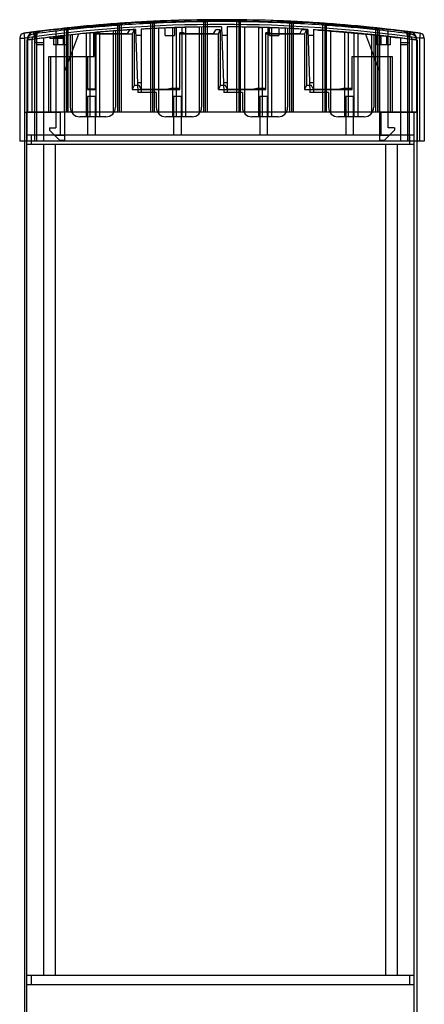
# Model space of a CAD drawing. Header units: millimetres. Extents: x 552 to 637, y 111 to 1542.
# Tile 4 of 4: x 553 to 637, y 1336 to 1542. Entities that reach past the tile are written whole.
import ezdxf

# ---------------------------------------------------------------- set-up
doc = ezdxf.new("R2010")
doc.units = ezdxf.units.MM
doc.header["$LTSCALE"] = 108.148482
doc.layers.get('0').update_dxf_attribs({"linetype": 'CONTINUOUS'})
doc.layers.add('INTFCLR_40899', color=7, linetype='CONTINUOUS')

msp = doc.modelspace()

# ---------------------------------------------------------------- linework, layer by layer
at = {"color": 7}
for p, q in [((568.16, 1534.65), (568.16, 1539.57)), ((568.24, 1539.41), (568.16, 1539.57)), ((568.24, 1534.65), (568.24, 1539.41)), ((568.42, 1539.41), (568.24, 1539.41)), ((568.42, 1539.41), (568.42, 1527.76)), ((568.42, 1539.41), (568.5, 1539.4)), ((568.5, 1527.75), (568.5, 1539.4)), ((568.5, 1539.4), (576.21, 1539.4)), ((569.06, 1539.55), (569.72, 1539.47)), ((575.29, 1539.48), (575.67, 1540.23)), ((576.62, 1540.23), (575.97, 1540.23)), ((576.62, 1540.23), (576.21, 1539.4)), ((576.21, 1539.4), (576.21, 1527.75)), ((576.62, 1540.23), (576.62, 1528.58)), ((586.17, 1527.75), (586.17, 1539.57)), ((586.17, 1539.4), (594.21, 1539.4)), ((587.06, 1539.55), (587.72, 1539.47)), ((593.29, 1539.48), (593.67, 1540.23)), ((594.62, 1540.23), (593.97, 1540.23)), ((594.21, 1539.4), (594.62, 1540.23)), ((594.21, 1527.75), (594.21, 1539.4)), ((594.62, 1540.23), (594.62, 1528.58)), ((604.17, 1527.75), (604.17, 1539.57)), ((604.17, 1539.4), (612.21, 1539.4)), ((605.06, 1539.55), (605.72, 1539.47)), ((611.29, 1539.48), (611.67, 1540.23)), ((612.62, 1540.23), (611.97, 1540.23)), ((612.62, 1540.23), (612.21, 1539.4)), ((612.21, 1539.4), (612.21, 1527.75)), ((612.62, 1540.23), (612.62, 1528.58)), ((558.77, 1523), (558.77, 1534.65)), ((558.77, 1534.65), (568.24, 1534.65)), ((559.19, 1523), (559.19, 1534.65)), ((566.85, 1534.65), (566.85, 1527.75)), ((566.92, 1527.76), (566.92, 1534.65)), ((622.17, 1527.75), (622.17, 1534.65)), ((622.17, 1534.65), (630.57, 1534.65)), ((630.16, 1534.65), (630.16, 1523)), ((630.57, 1534.65), (630.57, 1523)), ((566.92, 1527.76), (566.85, 1527.75)), ((566.85, 1527.75), (568.5, 1527.75)), ((568.42, 1527.76), (566.92, 1527.76)), ((576.62, 1528.58), (576.21, 1527.75)), ((576.21, 1527.75), (586.17, 1527.75)), ((577.37, 1528.58), (576.62, 1528.58)), ((578.05, 1527.83), (577.67, 1528.58)), ((584.29, 1527.9), (583.62, 1527.82)), ((594.62, 1528.58), (594.21, 1527.75)), ((594.21, 1527.75), (604.17, 1527.75)), ((595.37, 1528.58), (594.62, 1528.58)), ((596.05, 1527.83), (595.67, 1528.58)), ((602.29, 1527.9), (601.62, 1527.82)), ((612.62, 1528.58), (612.21, 1527.75)), ((612.21, 1527.75), (622.17, 1527.75)), ((613.37, 1528.58), (612.62, 1528.58)), ((614.05, 1527.83), (613.67, 1528.58)), ((620.29, 1527.9), (619.62, 1527.82)), ((566.85, 1526.25), (566.85, 1518.25)), ((568.5, 1526.25), (566.85, 1526.25)), ((566.92, 1518.25), (566.92, 1526.25)), ((568.42, 1526.25), (568.42, 1518.25)), ((568.5, 1518.25), (568.5, 1526.25)), ((584.85, 1526.25), (584.85, 1518.25)), ((586.5, 1526.25), (584.85, 1526.25)), ((584.92, 1518.25), (584.92, 1526.25)), ((586.42, 1526.25), (586.42, 1518.25)), ((586.5, 1518.25), (586.5, 1526.25)), ((602.85, 1526.25), (602.85, 1518.25)), ((604.5, 1526.25), (602.85, 1526.25)), ((602.92, 1518.25), (602.92, 1526.25)), ((604.42, 1526.25), (604.42, 1518.25)), ((604.5, 1518.25), (604.5, 1526.25)), ((620.85, 1526.25), (620.85, 1518.25)), ((622.5, 1526.25), (620.85, 1526.25)), ((620.92, 1518.25), (620.92, 1526.25)), ((622.42, 1526.25), (622.42, 1518.25)), ((622.5, 1518.25), (622.5, 1526.25)), ((553.77, 320), (553.77, 1523)), ((553.77, 1523), (561.17, 1523)), ((554.17, 130), (554.17, 1523)), ((561.17, 1518.25), (561.17, 1523)), ((628.17, 1523), (628.17, 1518.25)), ((628.17, 1523), (635.69, 1523)), ((635.17, 130), (635.17, 1523)), ((635.69, 1523), (635.69, 320)), ((554.17, 1518.25), (635.17, 1518.25)), ((555.17, 1516.25), (555.17, 1518.25)), ((634.17, 1518.25), (634.17, 1516.25)), ((635.17, 1516.25), (554.17, 1516.25)), ((557.67, 1516.25), (557.67, 1342.4)), ((560.17, 1342.4), (560.17, 1516.25)), ((629.17, 1516.25), (629.17, 1342.4)), ((631.67, 1342.4), (631.67, 1516.25)), ((554.17, 1342.4), (635.17, 1342.4)), ((555.17, 1340.4), (555.17, 1342.4)), ((634.17, 1342.4), (634.17, 1340.4)), ((635.17, 1340.4), (554.17, 1340.4))]:
    msp.add_line(p, q, dxfattribs=at)
for centre, radius, start, end in [((585.67, 1450.07), 77.85, 89.7535, 90.0019), ((585.71, 1458.44), 69.48, 89.6189, 89.7529), ((603.67, 1450.07), 77.85, 89.7535, 90.0019), ((603.71, 1458.44), 69.48, 89.6189, 89.7529), ((621.67, 1450.07), 77.85, 89.7535, 90.0019), ((621.71, 1458.44), 69.48, 89.6189, 89.7529)]:
    msp.add_arc(centre, radius, start, end, dxfattribs=at)
for centre, major_axis, start_param, end_param in [((567.67, 1539.54), (1.4, 0), 0.149226, 1.214316), ((572.49, 1539.48), (2.8, 0), -2.992367, -0.008727), ((575.97, 1540.23), (0.3, 0), 1.570796, 3.132866), ((585.67, 1539.54), (1.4, 0), 0.149226, 1.205589), ((593.97, 1540.23), (0.3, 0), 1.570796, 3.132866), ((603.67, 1539.54), (1.4, 0), 0.149226, 1.205589), ((611.97, 1540.23), (0.3, 0), 1.570796, 3.132866), ((577.37, 1528.58), (0.3, 0), 0.008727, 1.570796), ((580.85, 1527.83), (2.8, 0), -3.132866, -0.149226), ((595.37, 1528.58), (0.3, 0), 0.008727, 1.570796), ((598.85, 1527.83), (2.8, 0), 3.150319, 6.13396), ((613.37, 1528.58), (0.3, 0), 0.008727, 1.570796), ((616.85, 1527.83), (2.8, 0), -3.132866, -0.149226)]:
    msp.add_ellipse(centre, major_axis=major_axis, ratio=0.017455, start_param=start_param, end_param=end_param, dxfattribs=at)
for points, knots in [([(587.72, 1539.47), (587.83, 1539.46), (588.14, 1539.45), (589.06, 1539.43), (589.88, 1539.43), (590.49, 1539.43)], [0, 0, 0, 0, 0.114931, 0.340364, 1, 1, 1, 1]), ([(590.49, 1539.43), (590.85, 1539.43), (591.36, 1539.43), (592.02, 1539.44), (592.44, 1539.44), (592.78, 1539.45), (593.02, 1539.45), (593.16, 1539.46), (593.23, 1539.46), (593.27, 1539.47), (593.29, 1539.47), (593.29, 1539.48)], [0, 0, 0, 0, 0.380547, 0.552621, 0.703683, 0.828082, 0.920995, 0.954524, 0.978953, 0.994124, 1, 1, 1, 1]), ([(605.72, 1539.47), (605.83, 1539.46), (606.14, 1539.45), (607.06, 1539.43), (607.88, 1539.43), (608.49, 1539.43)], [0, 0, 0, 0, 0.114931, 0.340364, 1, 1, 1, 1]), ([(608.49, 1539.43), (608.85, 1539.43), (609.36, 1539.43), (610.02, 1539.44), (610.44, 1539.44), (610.78, 1539.45), (611.02, 1539.45), (611.16, 1539.46), (611.23, 1539.46), (611.27, 1539.47), (611.29, 1539.47), (611.29, 1539.48)], [0, 0, 0, 0, 0.380547, 0.552621, 0.703683, 0.828082, 0.920995, 0.954524, 0.978953, 0.994124, 1, 1, 1, 1]), ([(585.67, 1527.92), (585.37, 1527.92), (584.91, 1527.91), (584.44, 1527.92), (584.29, 1527.9)], [0, 0, 0, 0, 0.65968, 1, 1, 1, 1]), ([(603.67, 1527.92), (603.37, 1527.92), (602.91, 1527.91), (602.44, 1527.92), (602.29, 1527.9)], [0, 0, 0, 0, 0.65968, 1, 1, 1, 1]), ([(621.67, 1527.92), (621.37, 1527.92), (620.91, 1527.91), (620.44, 1527.92), (620.29, 1527.9)], [0, 0, 0, 0, 0.65968, 1, 1, 1, 1])]:
    msp.add_open_spline(points, degree=3, knots=knots, dxfattribs=at)
at = {"layer": 'INTFCLR_40899', "color": 7}
for p, q in [((572.53, 1541.5), (569.36, 1541.25)), ((573.84, 1541.59), (573.04, 1541.54)), ((573.17, 1523), (573.17, 1541.14)), ((573.47, 1541.14), (573.47, 1523)), ((573.87, 1541.19), (573.84, 1541.59)), ((573.87, 1541.19), (573.87, 1523)), ((580.85, 1542), (580.05, 1541.96)), ((580.07, 1541.56), (580.05, 1541.96)), ((580.07, 1523), (580.07, 1541.56)), ((580.47, 1541.6), (580.47, 1523)), ((580.78, 1541.6), (580.47, 1541.6)), ((580.78, 1541.6), (580.78, 1523)), ((580.85, 1542), (580.85, 1542)), ((591.07, 1542.3), (591.07, 1542.3)), ((591.87, 1542.31), (591.07, 1542.3)), ((591.07, 1542.3), (591.87, 1542.31)), ((591.17, 1523), (591.17, 1541.9)), ((591.47, 1541.9), (591.47, 1523)), ((591.87, 1541.91), (591.87, 1542.31)), ((591.87, 1541.91), (591.87, 1523)), ((598.07, 1541.91), (598.08, 1542.31)), ((598.07, 1523), (598.07, 1541.91)), ((598.88, 1542.3), (598.08, 1542.31)), ((598.08, 1542.31), (598.88, 1542.3)), ((598.47, 1541.9), (598.47, 1523)), ((598.78, 1541.9), (598.47, 1541.9)), ((598.78, 1541.9), (598.78, 1523)), ((598.88, 1542.3), (598.88, 1542.3)), ((609.09, 1542), (609.09, 1542)), ((609.89, 1541.96), (609.09, 1542)), ((609.17, 1523), (609.17, 1541.6)), ((609.47, 1541.6), (609.47, 1523)), ((609.87, 1541.56), (609.89, 1541.96)), ((609.87, 1541.56), (609.87, 1523)), ((616.07, 1541.19), (616.1, 1541.59)), ((616.07, 1523), (616.07, 1541.19)), ((616.9, 1541.54), (616.1, 1541.59)), ((616.47, 1541.14), (616.47, 1523)), ((616.77, 1541.14), (616.47, 1541.14)), ((616.77, 1541.14), (616.77, 1523)), ((553.54, 1539.48), (553.54, 1539.48)), ((553.54, 1539.48), (553.54, 1539.48)), ((553.54, 1539.48), (553.67, 1538.49)), ((555.12, 1539.7), (555.97, 1539.81)), ((555.58, 1539.76), (555.72, 1539.78)), ((555.58, 1539.76), (555.72, 1539.78)), ((555.58, 1539.76), (555.58, 1539.76)), ((555.58, 1539.76), (555.71, 1538.77)), ((555.77, 1539.38), (555.58, 1539.36)), ((555.77, 1539.38), (555.72, 1539.78)), ((555.77, 1539.38), (555.77, 1516.9)), ((556.17, 1539.84), (555.97, 1539.81)), ((555.97, 1539.81), (555.97, 1538.28)), ((556.17, 1539.84), (556.61, 1539.89)), ((556.17, 1539.84), (556.17, 1516.9)), ((556.17, 1538.95), (556.3, 1539.45)), ((556.3, 1539.45), (556.62, 1539.79)), ((556.62, 1539.79), (557.05, 1539.95)), ((557.05, 1539.95), (558.38, 1540.11)), ((557.05, 1539.95), (557.05, 1539.95)), ((558.7, 1540.15), (557.84, 1540.05)), ((560.22, 1540.33), (560.22, 1519.68)), ((560.22, 1540.33), (560.22, 1540.33)), ((561.29, 1538.93), (561.99, 1539.01)), ((561.48, 1538.95), (561.48, 1538.4)), ((561.61, 1538.97), (561.61, 1538.4)), ((561.67, 1538.98), (561.67, 1538.4)), ((561.74, 1538.98), (561.74, 1538.4)), ((561.77, 1538.99), (561.77, 1537.1)), ((561.93, 1539), (561.93, 1538.4)), ((561.99, 1539.01), (561.99, 1538.4)), ((564.96, 1539.32), (562.02, 1531.5)), ((562.02, 1539.01), (562.02, 1517.07)), ((562.07, 1540.14), (562.03, 1540.53)), ((562.07, 1523), (562.07, 1540.14)), ((562.47, 1540.22), (562.47, 1523)), ((562.77, 1540.22), (562.47, 1540.22)), ((562.57, 1539.08), (562.57, 1537.1)), ((562.77, 1540.22), (562.77, 1523)), ((563.24, 1539.15), (563.24, 1524)), ((563.67, 1539.19), (563.67, 1523)), ((566.6, 1539.48), (566.6, 1522)), ((568.57, 1539.67), (567.37, 1539.56)), ((567.37, 1539.56), (567.37, 1522)), ((568.57, 1539.67), (568.57, 1522)), ((569.35, 1539.73), (569.35, 1522)), ((572.27, 1523), (572.27, 1539.97)), ((572.7, 1540), (572.7, 1524)), ((576.9, 1540.28), (577.37, 1527.12)), ((578.07, 1539.05), (576.94, 1539.05)), ((578.07, 1540.35), (578.07, 1527.12)), ((581.67, 1540.53), (581.67, 1523)), ((585.07, 1540.67), (583.07, 1540.59)), ((583.07, 1539.05), (583.07, 1540.59)), ((583.07, 1539.05), (585.07, 1539.05)), ((584.6, 1540.65), (584.6, 1522)), ((585.07, 1540.67), (585.07, 1539.05)), ((586.57, 1540.71), (585.37, 1540.68)), ((585.37, 1540.68), (585.37, 1522)), ((586.57, 1540.71), (586.57, 1522)), ((587.35, 1540.73), (587.35, 1522)), ((590.27, 1523), (590.27, 1540.79)), ((590.7, 1540.8), (590.7, 1524)), ((594.88, 1540.83), (595.37, 1527.12)), ((596.07, 1539.05), (594.94, 1539.05)), ((596.07, 1540.83), (596.07, 1527.12)), ((599.67, 1540.79), (599.67, 1523)), ((602.6, 1540.73), (602.6, 1522)), ((603.37, 1540.71), (603.37, 1522)), ((604.57, 1540.68), (603.37, 1540.71)), ((604.57, 1540.68), (604.57, 1522)), ((604.87, 1539.05), (604.87, 1540.67)), ((606.87, 1540.59), (604.87, 1540.67)), ((604.87, 1539.05), (606.87, 1539.05)), ((605.35, 1540.65), (605.35, 1522)), ((606.87, 1540.59), (606.87, 1539.05)), ((608.27, 1523), (608.27, 1540.53)), ((608.7, 1540.52), (608.7, 1524)), ((612.89, 1540.29), (613.37, 1527.12)), ((614.07, 1539.05), (612.94, 1539.05)), ((614.08, 1540.22), (614.06, 1540.22)), ((614.07, 1540.22), (614.07, 1527.12)), ((614.07, 1540.22), (614.07, 1540.22)), ((614.08, 1540.22), (614.07, 1540.22)), ((615.21, 1540.15), (614.08, 1540.22)), ((615.1, 1540.15), (616.59, 1540.05)), ((616.42, 1540.06), (618.12, 1539.93)), ((616.49, 1540.05), (617.97, 1539.94)), ((617.67, 1539.97), (617.67, 1523)), ((617.67, 1539.97), (617.67, 1539.97)), ((617.83, 1539.96), (619.75, 1539.8)), ((617.97, 1539.94), (619.53, 1539.82)), ((619.53, 1539.82), (621.16, 1539.68)), ((619.75, 1539.8), (621.77, 1539.63)), ((620.6, 1539.73), (620.6, 1522)), ((621.16, 1539.68), (622.73, 1539.54)), ((621.37, 1539.67), (621.37, 1539.67)), ((621.37, 1539.67), (621.37, 1522)), ((622.57, 1539.56), (621.37, 1539.67)), ((621.37, 1539.66), (621.37, 1539.66)), ((622.57, 1539.56), (622.57, 1539.56)), ((622.57, 1539.56), (622.57, 1539.56)), ((622.57, 1539.56), (622.57, 1522)), ((623.65, 1539.46), (622.57, 1539.56)), ((622.71, 1539.55), (625, 1539.32)), ((622.73, 1539.54), (624.16, 1539.4)), ((623.35, 1539.48), (623.35, 1522)), ((623.85, 1539.44), (626.17, 1539.2)), ((624.16, 1539.4), (625.47, 1539.27)), ((624.91, 1539.33), (626.8, 1539.14)), ((624.99, 1539.32), (627.92, 1531.5)), ((624.99, 1539.32), (624.99, 1539.32)), ((625.47, 1539.27), (626.7, 1539.14)), ((626.27, 1539.19), (626.27, 1539.19)), ((626.27, 1523), (626.27, 1539.19)), ((628.72, 1538.93), (626.54, 1539.16)), ((626.7, 1539.15), (626.7, 1539.15)), ((626.7, 1539.15), (626.7, 1524)), ((626.7, 1539.14), (627.84, 1539.02)), ((627.92, 1540.53), (627.12, 1540.62)), ((627.17, 1523), (627.17, 1540.22)), ((627.37, 1539.08), (627.37, 1537.1)), ((627.37, 1539.08), (627.37, 1539.08)), ((627.47, 1540.22), (627.47, 1523)), ((627.84, 1539.02), (629.23, 1538.86)), ((627.87, 1540.14), (627.92, 1540.53)), ((627.87, 1540.14), (627.87, 1523)), ((627.92, 1539.02), (627.92, 1539.01)), ((627.92, 1539.01), (627.92, 1517.07)), ((627.92, 1539.01), (627.92, 1539.01)), ((628.17, 1538.99), (628.17, 1537.1)), ((629.72, 1519.68), (629.72, 1540.33)), ((629.72, 1540.33), (629.72, 1540.33)), ((631.2, 1540.15), (632.9, 1539.95)), ((632.9, 1539.95), (632.9, 1539.95)), ((633.33, 1539.89), (634.5, 1539.74)), ((633.77, 1538.95), (633.77, 1538.77)), ((633.77, 1538.95), (633.77, 1516.9)), ((634.17, 1539.38), (634.22, 1539.78)), ((634.17, 1516.9), (634.17, 1539.38)), ((634.37, 1539.36), (634.17, 1539.38)), ((634.22, 1539.78), (634.37, 1539.76)), ((634.22, 1539.78), (634.37, 1539.76)), ((634.24, 1538.77), (634.37, 1539.76)), ((634.37, 1539.76), (634.37, 1539.76)), ((636.41, 1539.48), (636.27, 1538.49)), ((636.41, 1539.48), (636.41, 1539.48)), ((636.41, 1539.48), (636.41, 1539.48)), ((552.67, 1538.49), (552.67, 1516.9)), ((552.67, 1538.49), (553.67, 1538.49)), ((553.67, 1538.49), (553.67, 1516.9)), ((554.17, 1538.04), (554.17, 1516.9)), ((554.27, 1538.27), (554.27, 1523)), ((554.27, 1538.27), (555.27, 1538.27)), ((555.27, 1523), (555.27, 1538.27)), ((555.78, 1538.9), (555.77, 1538.77)), ((556.17, 1538.77), (555.77, 1538.77)), ((557.67, 1537.5), (555.77, 1537.5)), ((555.83, 1538.26), (555.83, 1537.5)), ((557.67, 1537.1), (556.17, 1537.1)), ((557.67, 1538.5), (557.67, 1516.9)), ((557.67, 1538.5), (557.67, 1538.5)), ((558.99, 1538.66), (558.99, 1538.4)), ((561.99, 1538.4), (558.99, 1538.4)), ((559.77, 1538.76), (559.77, 1537.1)), ((562.57, 1537.1), (559.77, 1537.1)), ((561.16, 1538.92), (559.89, 1538.77)), ((559.89, 1538.77), (559.89, 1538.4)), ((560.08, 1538.4), (560.08, 1538.79)), ((560.33, 1538.82), (560.33, 1538.4)), ((560.4, 1538.83), (560.4, 1538.4)), ((560.52, 1538.85), (560.52, 1538.4)), ((560.57, 1538.85), (560.57, 1537.1)), ((560.59, 1538.85), (560.59, 1538.4)), ((560.72, 1538.87), (560.72, 1538.4)), ((560.78, 1538.87), (560.78, 1538.4)), ((560.84, 1538.88), (560.84, 1538.4)), ((560.91, 1538.89), (560.91, 1538.4)), ((560.97, 1538.9), (560.97, 1538.4)), ((561.03, 1538.9), (561.29, 1538.93)), ((561.03, 1538.9), (561.03, 1538.4)), ((561.1, 1538.91), (561.1, 1538.4)), ((561.16, 1538.92), (561.16, 1538.4)), ((561.29, 1538.93), (561.29, 1538.4)), ((630.17, 1537.1), (627.37, 1537.1)), ((630.92, 1538.67), (628.72, 1538.93)), ((629.37, 1538.85), (629.37, 1537.1)), ((629.37, 1538.85), (629.37, 1538.85)), ((632.27, 1538.51), (630.02, 1538.78)), ((630.17, 1538.76), (630.17, 1537.1)), ((632.27, 1538.5), (631.29, 1538.62)), ((632.26, 1538.5), (632.28, 1538.5)), ((632.27, 1538.5), (632.27, 1516.9)), ((632.27, 1538.5), (632.27, 1538.5)), ((634.17, 1537.5), (632.27, 1537.5)), ((633.77, 1537.1), (632.27, 1537.1)), ((634.17, 1538.77), (633.77, 1538.77)), ((634.17, 1538.9), (634.17, 1538.77)), ((634.17, 1538.77), (634.17, 1538.9)), ((634.67, 1538.27), (634.67, 1523)), ((634.67, 1538.27), (635.67, 1538.27)), ((635.77, 1538.04), (635.47, 1538.08)), ((635.67, 1538.27), (635.67, 1523)), ((635.77, 1538.04), (635.77, 1516.9)), ((635.77, 1538.04), (635.77, 1538.04)), ((636.27, 1538.49), (636.27, 1516.9)), ((637.27, 1538.49), (636.27, 1538.49)), ((637.27, 1538.49), (637.27, 1516.9)), ((578.07, 1529.12), (577.3, 1529.12)), ((596.07, 1529.12), (595.3, 1529.12)), ((614.07, 1529.12), (613.3, 1529.12)), ((581.24, 1527.12), (577.37, 1527.12)), ((581.24, 1527.12), (581.24, 1524)), ((599.24, 1527.12), (595.37, 1527.12)), ((599.24, 1527.12), (599.24, 1524)), ((617.24, 1527.12), (613.37, 1527.12)), ((617.24, 1527.12), (617.24, 1524)), ((635.67, 1523), (554.27, 1523)), ((570.7, 1522), (565.24, 1522)), ((588.7, 1522), (583.24, 1522)), ((606.7, 1522), (601.24, 1522)), ((624.7, 1522), (619.24, 1522)), ((558.92, 1519.68), (558.92, 1519.18)), ((558.92, 1519.68), (560.22, 1519.68)), ((558.92, 1519.18), (561.03, 1517.07)), ((631.02, 1519.18), (628.91, 1517.07)), ((631.02, 1519.68), (629.72, 1519.68)), ((631.02, 1519.68), (631.02, 1519.18)), ((637.27, 1516.9), (552.67, 1516.9)), ((562.02, 1518.07), (560.03, 1518.07)), ((562.02, 1517.07), (561.03, 1517.07)), ((629.91, 1518.07), (627.92, 1518.07)), ((628.91, 1517.07), (627.92, 1517.07))]:
    msp.add_line(p, q, dxfattribs=at)
for points in [[(558.38, 1540.11), (576.59, 1541.72), (594.96, 1542.25), (613.35, 1541.72), (631.57, 1540.11)], [(573.04, 1541.54), (569.66, 1541.27), (566.22, 1540.96), (562.83, 1540.62)], [(573.04, 1541.54), (573.26, 1541.49), (573.41, 1541.34), (573.47, 1541.14)], [(580.47, 1541.6), (580.52, 1541.8), (580.66, 1541.94), (580.85, 1542)], [(591.07, 1542.3), (587.68, 1542.24), (584.24, 1542.14), (580.85, 1542)], [(591.07, 1542.3), (591.27, 1542.25), (591.42, 1542.11), (591.47, 1541.9)], [(598.47, 1541.9), (598.53, 1542.11), (598.67, 1542.25), (598.88, 1542.3)], [(609.09, 1542), (605.7, 1542.14), (602.27, 1542.24), (598.88, 1542.3)], [(609.09, 1542), (609.28, 1541.94), (609.42, 1541.79), (609.47, 1541.6)], [(616.47, 1541.14), (616.53, 1541.34), (616.69, 1541.49), (616.9, 1541.54)], [(627.11, 1540.62), (623.72, 1540.96), (620.29, 1541.27), (616.9, 1541.54)], [(631.73, 1540.09), (627.34, 1540.6), (622.65, 1541.06), (617.42, 1541.5)], [(555.58, 1539.76), (554.96, 1539.53), (554.48, 1539.03), (554.27, 1538.27)], [(566.4, 1540.98), (563.68, 1540.71), (561.2, 1540.44), (558.8, 1540.16)], [(562.47, 1540.22), (562.52, 1540.41), (562.65, 1540.55), (562.83, 1540.62)], [(622.72, 1539.54), (619.91, 1539.79), (617.1, 1540.01)], [(621.37, 1539.67), (621.02, 1539.7), (619.37, 1539.84)], [(627.12, 1540.62), (627.3, 1540.55), (627.43, 1540.41), (627.47, 1540.22)], [(628.17, 1538.99), (628.17, 1538.99), (628.17, 1538.99), (628.17, 1538.99)], [(632.9, 1539.95), (633.32, 1539.79), (633.64, 1539.45), (633.77, 1538.95)], [(632.9, 1539.95), (633.44, 1539.7), (633.7, 1539.33), (633.77, 1538.95)], [(635.67, 1538.27), (635.49, 1538.98), (635.02, 1539.51), (634.37, 1539.76)], [(630.17, 1538.76), (630.17, 1538.76), (630.17, 1538.76), (630.17, 1538.76)], [(632.27, 1538.51), (632.27, 1538.51), (632.27, 1538.51), (632.27, 1538.5)], [(632.27, 1538.5), (632.27, 1538.5), (632.27, 1538.5), (632.27, 1538.5)], [(632.27, 1538.5), (632.27, 1538.5), (632.27, 1538.5), (632.27, 1538.5)]]:
    msp.add_lwpolyline(points, dxfattribs=at)
for centre, radius, start, end in [((594.97, 1239.33), 303, 82.1399, 97.8601), ((594.97, 1239.34), 302.99, 82.1397, 97.8603), ((594.97, 1239.33), 302, 82.1399, 97.8601), ((595.04, 1238.66), 303.68, 94.1541, 96.0889), ((594.97, 1239.34), 302.99, 94.1502, 96.0895), ((595.44, 1228.25), 313.67, 94.0705, 95.0232), ((596.55, 1217.14), 325.25, 94.0038, 94.1453), ((573.07, 1541.14), 0.4, 0, 94.1504), ((573.27, 1643.66), 102.52, 269.944, 270.1122), ((584.59, 1464.52), 77.42, 97.9584, 98.2574), ((594.97, 1239.21), 303.12, 92.8207, 93.9963), ((594.97, 1239.33), 302.6, 92.8224, 93.9984), ((595.81, 1221.85), 320.5, 92.6743, 92.8177), ((587.58, 1465.47), 76.47, 95.33, 95.6311), ((580.87, 1541.6), 0.4, 92.6722, 180), ((595.24, 1225.47), 316.46, 91.6774, 92.6184), ((594.93, 1240.97), 301.36, 90.7337, 92.6764), ((594.97, 1239.34), 302.98, 90.7384, 92.6708), ((595, 1238.12), 303.81, 90.7228, 91.7025), ((595.24, 1216.35), 325.98, 90.5924, 90.7332), ((591.07, 1541.9), 0.4, 0.0005, 90.7386), ((591.27, 1634.7), 92.8, 269.9384, 270.1276), ((593.42, 1466.2), 75.73, 91.1739, 91.4766), ((594.97, 1238.68), 303.64, 89.4143, 90.5857), ((594.97, 1239.33), 302.6, 89.413, 90.587), ((596.52, 1466.22), 75.71, 88.5234, 88.8261), ((594.78, 1222.96), 319.37, 89.2648, 89.4085), ((598.87, 1541.9), 0.4, 89.263, 180), ((594.94, 1237.97), 303.96, 88.2977, 89.2769), ((595.02, 1240.97), 301.36, 87.3236, 89.2663), ((594.97, 1239.35), 302.98, 87.3292, 89.2616), ((594.82, 1228.42), 313.51, 87.3772, 88.327), ((593.98, 1218.75), 323.6, 87.1822, 87.3242), ((609.07, 1541.6), 0.4, 0, 87.3294), ((609.27, 1632.04), 90.44, 269.9348, 270.1289), ((602.37, 1465.47), 76.47, 84.3689, 84.67), ((594.97, 1239.33), 302.6, 86.0016, 87.1776), ((594.98, 1239.21), 303.12, 86.0037, 87.1793), ((605.36, 1464.54), 77.4, 81.7426, 82.0417), ((593.65, 1220.73), 321.65, 85.8539, 85.997), ((616.87, 1541.14), 0.4, 85.8512, 180), ((594.24, 1224.94), 317, 84.9818, 85.9245), ((594.9, 1238.66), 303.68, 83.9111, 85.8459), ((594.97, 1239.35), 302.98, 83.9105, 85.8498), ((553.67, 1538.49), 1, 97.8601, 180), ((593.71, 1247.95), 294.29, 97.1573, 97.8469), ((592.58, 1257.47), 284.7, 97.1696, 97.8824), ((592.22, 1259.44), 282.71, 97.1481, 97.8659), ((594.97, 1240.83), 300, 95.4273, 97.8165), ((555.77, 1538.27), 1.5, 97.4706, 180), ((594.54, 1242.87), 299.44, 96.5819, 97.4775), ((594.88, 1240.15), 302.18, 96.2421, 97.4468), ((594.97, 1239.33), 302.6, 96.2418, 97.4432), ((557.17, 1538.95), 1, 97.1903, 180), ((593.65, 1249.75), 292.5, 96.5632, 97.1897), ((594.97, 1240.83), 300, 96.3728, 96.5568), ((588.26, 1301.08), 240.88, 96.0599, 96.2516), ((596.32, 1226.9), 315.5, 96.0935, 96.2398), ((579.09, 1462.35), 79.63, 102.0444, 102.3389), ((562.87, 1540.22), 0.4, 96.0892, 180.0003), ((594.97, 1240.87), 299.96, 93.4543, 96.2002), ((595.75, 1224.86), 317.08, 95.0258, 95.9696), ((594.95, 1241.05), 299.78, 95.163, 95.9888), ((595.15, 1238.66), 302.18, 94.3426, 95.1607), ((594.97, 1240.83), 300, 94.2572, 94.9), ((594.97, 1240.83), 300, 93.4545, 94.3395), ((594.97, 1240.84), 299.99, 91.9818, 93.2294), ((594.97, 1240.83), 299.99, 92.2733, 93.2294), ((594.97, 1240.83), 300, 92.5409, 93.2294), ((594.97, 1240.91), 299.92, 91.7188, 92.5408), ((594.97, 1240.85), 299.98, 90.0184, 91.8912), ((595.01, 1239.21), 301.62, 90.8999, 91.717), ((595.35, 1226.75), 314.09, 91.4607, 91.6021), ((594.97, 1240.83), 300, 90.0185, 91.4565), ((594.97, 1240.83), 300, 89.1023, 89.7899), ((594.97, 1240.84), 299.99, 88.5435, 89.7899), ((594.97, 1240.85), 299.98, 88.1089, 89.79), ((594.98, 1241.35), 299.48, 88.2801, 89.103), ((594.59, 1226.75), 314.09, 88.3979, 88.5393), ((594.9, 1238.79), 302.04, 87.4621, 88.2783), ((594.97, 1240.83), 300, 86.575, 88.0182), ((594.97, 1240.84), 299.99, 86.575, 87.7267), ((594.91, 1240.23), 300.61, 85.657, 86.3469), ((594.89, 1239.96), 300.87, 85.0979, 86.3448), ((594.97, 1240.83), 300, 85.6605, 86.3497), ((594.97, 1240.84), 299.99, 85.1, 86.3497), ((594.98, 1240.87), 299.96, 83.7998, 86.3499), ((594.78, 1238.93), 301.91, 85.0946, 86.3347), ((594.98, 1240.93), 299.9, 83.7993, 86.3491), ((594.99, 1241.01), 299.82, 84.8361, 85.6607), ((595.32, 1244.85), 295.97, 84.834, 85.6695), ((600.79, 1306.83), 233.74, 84.9494, 85.1403), ((595.06, 1241.88), 298.95, 84.7201, 84.9511), ((594.54, 1236.34), 304.5, 84.7184, 84.9451), ((594.51, 1228.1), 313.83, 84.0255, 84.9791), ((594.77, 1238.76), 302.08, 84.0144, 84.8338), ((595.15, 1243.22), 297.61, 83.9974, 84.8291), ((600.47, 1300.6), 239.98, 84.5292, 84.7149), ((594.74, 1238.5), 302.34, 83.9315, 84.5703), ((594.92, 1240.45), 300.38, 83.9268, 84.5702), ((594.97, 1240.83), 300, 82.1835, 84.5727), ((593.45, 1225.72), 315.19, 83.7203, 84.2563), ((593.93, 1230.52), 310.37, 83.7124, 84.2571), ((597.61, 1265.54), 275.15, 83.622, 84.0196), ((593.68, 1227.38), 315.02, 83.7601, 83.9066), ((601.68, 1301.01), 240.95, 83.7484, 83.9401), ((627.07, 1540.22), 0.4, 0, 84), ((627.28, 1628.66), 88.44, 269.9304, 270.1253), ((596.34, 1253.01), 287.75, 83.4084, 83.8092), ((610.86, 1462.35), 79.62, 77.6611, 77.9556), ((594.97, 1239.33), 302.6, 82.5568, 83.7582), ((595.06, 1240.15), 302.18, 82.5532, 83.7579), ((595.21, 1242.39), 298.42, 83.3597, 83.7077), ((597.49, 1261.78), 278.9, 83.3633, 83.7353), ((596.52, 1253.82), 286.92, 83.2633, 83.6653), ((595.4, 1242.87), 299.44, 82.5225, 83.4181), ((596.29, 1249.75), 292.5, 82.8103, 83.4368), ((596.23, 1247.95), 294.29, 82.1531, 82.8427), ((597.36, 1257.47), 284.7, 82.1176, 82.8304), ((597.72, 1259.44), 282.7, 82.1341, 82.8519), ((632.77, 1538.95), 1, 0, 82.8097), ((634.17, 1538.27), 1.5, 0, 82.5294), ((636.27, 1538.49), 1, 0, 82.1399), ((594.97, 1239.33), 301.48, 97.4326, 97.7777), ((555.77, 1538.27), 0.5, 97.4718, 180.0077), ((595, 1241.37), 299.46, 97.1609, 97.5158), ((589.06, 1290.9), 249.58, 96.7382, 97.2239), ((594.8, 1239.48), 301.36, 82.8548, 83.4119), ((598.35, 1268.96), 271.67, 82.8264, 83.3682), ((599.74, 1281.32), 259.23, 82.791, 83.3583), ((579.95, 1113.73), 427.99, 82.9786, 83.2618), ((596.61, 1253.02), 287.7, 82.1761, 82.8814), ((595, 1241.37), 299.46, 82.4842, 82.8506), ((596.8, 1254.45), 286.25, 82.1747, 82.8807), ((594.97, 1239.33), 301.48, 82.2223, 82.6057), ((634.17, 1538.27), 0.5, 359.9977, 82.5294), ((565.24, 1524), 2, 180.0075, 269.9982), ((570.7, 1524), 2, 270.0018, 359.9925), ((583.24, 1524), 2, 180.0018, 269.9925), ((588.7, 1524), 2, 270.0018, 359.9925), ((601.24, 1524), 2, 180.0018, 269.9925), ((606.7, 1524), 2, 270.0018, 359.9925), ((619.24, 1524), 2, 180.0018, 269.9925), ((624.7, 1524), 2, 270.0018, 359.9925)]:
    msp.add_arc(centre, radius, start, end, dxfattribs=at)
for points, knots in [([(573.04, 1541.54), (573.09, 1541.54), (573.2, 1541.55), (573.39, 1541.56), (573.61, 1541.58), (573.76, 1541.59), (573.84, 1541.59)], [0, 0, 0, 0, 0.191975, 0.413279, 0.692193, 1, 1, 1, 1]), ([(573.04, 1541.54), (573.06, 1541.54), (573.1, 1541.49), (573.12, 1541.42), (573.15, 1541.33), (573.16, 1541.27), (573.16, 1541.23)], [0, 0, 0, 0, 0.193864, 0.392497, 0.675793, 1, 1, 1, 1]), ([(580.05, 1541.96), (580.13, 1541.97), (580.29, 1541.97), (580.51, 1541.98), (580.69, 1541.99), (580.8, 1542), (580.85, 1542)], [0, 0, 0, 0, 0.309283, 0.588594, 0.809458, 1, 1, 1, 1]), ([(580.79, 1541.88), (580.79, 1541.85), (580.78, 1541.8), (580.78, 1541.7), (580.78, 1541.64), (580.78, 1541.6)], [0, 0, 0, 0, 0.295126, 0.635627, 1, 1, 1, 1]), ([(580.85, 1542), (580.83, 1542), (580.81, 1541.94), (580.8, 1541.9), (580.79, 1541.88)], [0, 0, 0, 0, 0.51715, 1, 1, 1, 1]), ([(591.16, 1541.99), (591.16, 1542.04), (591.15, 1542.11), (591.13, 1542.21), (591.1, 1542.3), (591.07, 1542.3)], [0, 0, 0, 0, 0.374926, 0.682967, 1, 1, 1, 1]), ([(598.81, 1542.19), (598.8, 1542.16), (598.79, 1542.1), (598.78, 1542.01), (598.78, 1541.94), (598.78, 1541.9)], [0, 0, 0, 0, 0.295736, 0.636384, 1, 1, 1, 1]), ([(598.88, 1542.3), (598.85, 1542.3), (598.83, 1542.25), (598.81, 1542.21), (598.81, 1542.19)], [0, 0, 0, 0, 0.516707, 1, 1, 1, 1]), ([(609.17, 1541.69), (609.17, 1541.73), (609.16, 1541.81), (609.15, 1541.91), (609.12, 1542), (609.09, 1542)], [0, 0, 0, 0, 0.378491, 0.685127, 1, 1, 1, 1]), ([(609.09, 1542), (609.14, 1542), (609.25, 1541.99), (609.44, 1541.98), (609.65, 1541.97), (609.81, 1541.97), (609.89, 1541.96)], [0, 0, 0, 0, 0.191166, 0.412277, 0.691398, 1, 1, 1, 1]), ([(616.1, 1541.59), (616.18, 1541.59), (616.34, 1541.58), (616.56, 1541.56), (616.74, 1541.55), (616.85, 1541.54), (616.9, 1541.54)], [0, 0, 0, 0, 0.3089, 0.588364, 0.809409, 1, 1, 1, 1]), ([(616.82, 1541.42), (616.81, 1541.39), (616.8, 1541.33), (616.78, 1541.24), (616.78, 1541.17), (616.77, 1541.14)], [0, 0, 0, 0, 0.296715, 0.637483, 1, 1, 1, 1]), ([(616.9, 1541.54), (616.88, 1541.54), (616.84, 1541.48), (616.83, 1541.44), (616.82, 1541.42)], [0, 0, 0, 0, 0.52088, 1, 1, 1, 1]), ([(554.27, 1538.27), (554.27, 1538.39), (554.33, 1538.65), (554.6, 1538.99), (555.03, 1539.26), (555.38, 1539.34), (555.58, 1539.36)], [0, 0, 0, 0, 0.196323, 0.417547, 0.683831, 1, 1, 1, 1]), ([(555.58, 1539.76), (555.57, 1539.76), (555.57, 1539.74), (555.56, 1539.71), (555.55, 1539.62), (555.56, 1539.5), (555.57, 1539.41), (555.58, 1539.36)], [0, 0, 0, 0, 0.029672, 0.0891, 0.306039, 0.636265, 1, 1, 1, 1]), ([(557.05, 1539.95), (556.9, 1539.93), (556.66, 1539.87), (556.35, 1539.73), (556.13, 1539.56), (555.94, 1539.37), (555.82, 1539.15), (555.78, 1538.98), (555.78, 1538.9)], [0, 0, 0, 0, 0.243129, 0.421854, 0.576172, 0.711473, 0.866758, 1, 1, 1, 1]), ([(555.78, 1538.9), (555.78, 1538.98), (555.82, 1539.15), (555.94, 1539.37), (556.12, 1539.56), (556.35, 1539.72), (556.66, 1539.87), (556.9, 1539.93), (557.05, 1539.95)], [0, 0, 0, 0, 0.132643, 0.286797, 0.422375, 0.575999, 0.755666, 1, 1, 1, 1]), ([(555.78, 1538.9), (555.83, 1538.9), (555.92, 1538.91), (556.04, 1538.92), (556.12, 1538.93), (556.16, 1538.94), (556.17, 1538.95), (556.17, 1538.95)], [0, 0, 0, 0, 0.363136, 0.693481, 0.91099, 0.970552, 1, 1, 1, 1]), ([(562.77, 1540.5), (562.77, 1540.47), (562.76, 1540.41), (562.76, 1540.32), (562.77, 1540.26), (562.77, 1540.22)], [0, 0, 0, 0, 0.294798, 0.635102, 1, 1, 1, 1]), ([(562.83, 1540.62), (562.81, 1540.62), (562.78, 1540.56), (562.78, 1540.52), (562.77, 1540.5)], [0, 0, 0, 0, 0.522429, 1, 1, 1, 1]), ([(567.37, 1539.56), (567.27, 1539.55), (567.07, 1539.53), (566.81, 1539.51), (566.66, 1539.49), (566.6, 1539.48)], [0, 0, 0, 0, 0.414086, 0.754348, 1, 1, 1, 1]), ([(568.57, 1539.67), (568.68, 1539.68), (568.87, 1539.69), (569.13, 1539.71), (569.28, 1539.73), (569.35, 1539.73)], [0, 0, 0, 0, 0.41412, 0.754392, 1, 1, 1, 1]), ([(584.6, 1540.65), (584.66, 1540.65), (584.81, 1540.66), (585.07, 1540.67), (585.27, 1540.67), (585.37, 1540.68)], [0, 0, 0, 0, 0.245852, 0.586187, 1, 1, 1, 1]), ([(587.35, 1540.73), (587.28, 1540.73), (587.13, 1540.73), (586.87, 1540.72), (586.68, 1540.72), (586.57, 1540.71)], [0, 0, 0, 0, 0.245838, 0.586176, 1, 1, 1, 1]), ([(602.6, 1540.73), (602.66, 1540.73), (602.81, 1540.73), (603.07, 1540.72), (603.27, 1540.72), (603.37, 1540.71)], [0, 0, 0, 0, 0.245838, 0.586176, 1, 1, 1, 1]), ([(604.57, 1540.68), (604.68, 1540.67), (604.87, 1540.67), (605.13, 1540.66), (605.28, 1540.65), (605.35, 1540.65)], [0, 0, 0, 0, 0.413813, 0.754148, 1, 1, 1, 1]), ([(620.6, 1539.73), (620.66, 1539.73), (620.81, 1539.71), (621.07, 1539.69), (621.27, 1539.68), (621.37, 1539.67)], [0, 0, 0, 0, 0.245608, 0.58588, 1, 1, 1, 1]), ([(620.6, 1539.73), (620.66, 1539.73), (620.81, 1539.71), (621.07, 1539.69), (621.27, 1539.67), (621.37, 1539.66)], [0, 0, 0, 0, 0.244834, 0.585683, 1, 1, 1, 1]), ([(622.57, 1539.56), (622.68, 1539.55), (622.87, 1539.53), (623.13, 1539.51), (623.28, 1539.49), (623.35, 1539.48)], [0, 0, 0, 0, 0.414086, 0.754348, 1, 1, 1, 1]), ([(622.57, 1539.56), (622.68, 1539.55), (622.87, 1539.53), (623.13, 1539.5), (623.28, 1539.49), (623.35, 1539.48)], [0, 0, 0, 0, 0.412833, 0.75303, 1, 1, 1, 1]), ([(627.18, 1540.32), (627.18, 1540.36), (627.18, 1540.43), (627.17, 1540.53), (627.15, 1540.62), (627.11, 1540.62)], [0, 0, 0, 0, 0.384542, 0.687735, 1, 1, 1, 1]), ([(634.17, 1538.9), (634.16, 1538.98), (634.12, 1539.15), (634, 1539.37), (633.82, 1539.57), (633.59, 1539.73), (633.28, 1539.87), (633.04, 1539.93), (632.9, 1539.95)], [0, 0, 0, 0, 0.132442, 0.289613, 0.426331, 0.579891, 0.757845, 1, 1, 1, 1]), ([(632.9, 1539.95), (633.05, 1539.93), (633.31, 1539.86), (633.63, 1539.71), (633.84, 1539.54), (634, 1539.36), (634.12, 1539.15), (634.16, 1538.99), (634.17, 1538.9)], [0, 0, 0, 0, 0.265231, 0.444701, 0.599765, 0.717554, 0.858647, 1, 1, 1, 1]), ([(633.77, 1538.95), (633.77, 1538.95), (633.78, 1538.94), (633.82, 1538.93), (633.9, 1538.92), (634.02, 1538.91), (634.12, 1538.9), (634.17, 1538.9)], [0, 0, 0, 0, 0.029312, 0.088583, 0.30553, 0.636003, 1, 1, 1, 1]), ([(634.17, 1538.9), (634.12, 1538.9), (634.02, 1538.91), (633.9, 1538.92), (633.82, 1538.93), (633.78, 1538.94), (633.77, 1538.95), (633.77, 1538.95)], [0, 0, 0, 0, 0.36399, 0.694452, 0.911403, 0.970681, 1, 1, 1, 1]), ([(634.37, 1539.76), (634.37, 1539.76), (634.38, 1539.75), (634.39, 1539.71), (634.39, 1539.62), (634.38, 1539.5), (634.37, 1539.41), (634.37, 1539.36)], [0, 0, 0, 0, 0.029526, 0.088657, 0.30503, 0.63539, 1, 1, 1, 1]), ([(634.37, 1539.36), (634.48, 1539.35), (634.69, 1539.31), (634.99, 1539.2), (635.26, 1539.05), (635.48, 1538.84), (635.63, 1538.57), (635.67, 1538.37), (635.67, 1538.27)], [0, 0, 0, 0, 0.180061, 0.350738, 0.512306, 0.674262, 0.838889, 1, 1, 1, 1]), ([(630.17, 1538.76), (630.86, 1538.68), (631.56, 1538.59), (632.26, 1538.51), (632.27, 1538.51)], [0, 0, 0, 0, 0.985148, 1, 1, 1, 1])]:
    msp.add_open_spline(points, degree=3, knots=knots, dxfattribs=at)
for points in [[(573.17, 1541.14), (573.17, 1541.16), (573.17, 1541.18), (573.16, 1541.2)], [(591.17, 1541.9), (591.17, 1541.92), (591.17, 1541.95), (591.16, 1541.97)], [(609.17, 1541.6), (609.17, 1541.62), (609.17, 1541.64), (609.17, 1541.66)], [(627.17, 1540.22), (627.17, 1540.24), (627.18, 1540.26), (627.18, 1540.29)]]:
    msp.add_open_spline(points, degree=3, dxfattribs=at)

doc.saveas('drawing.dxf')
